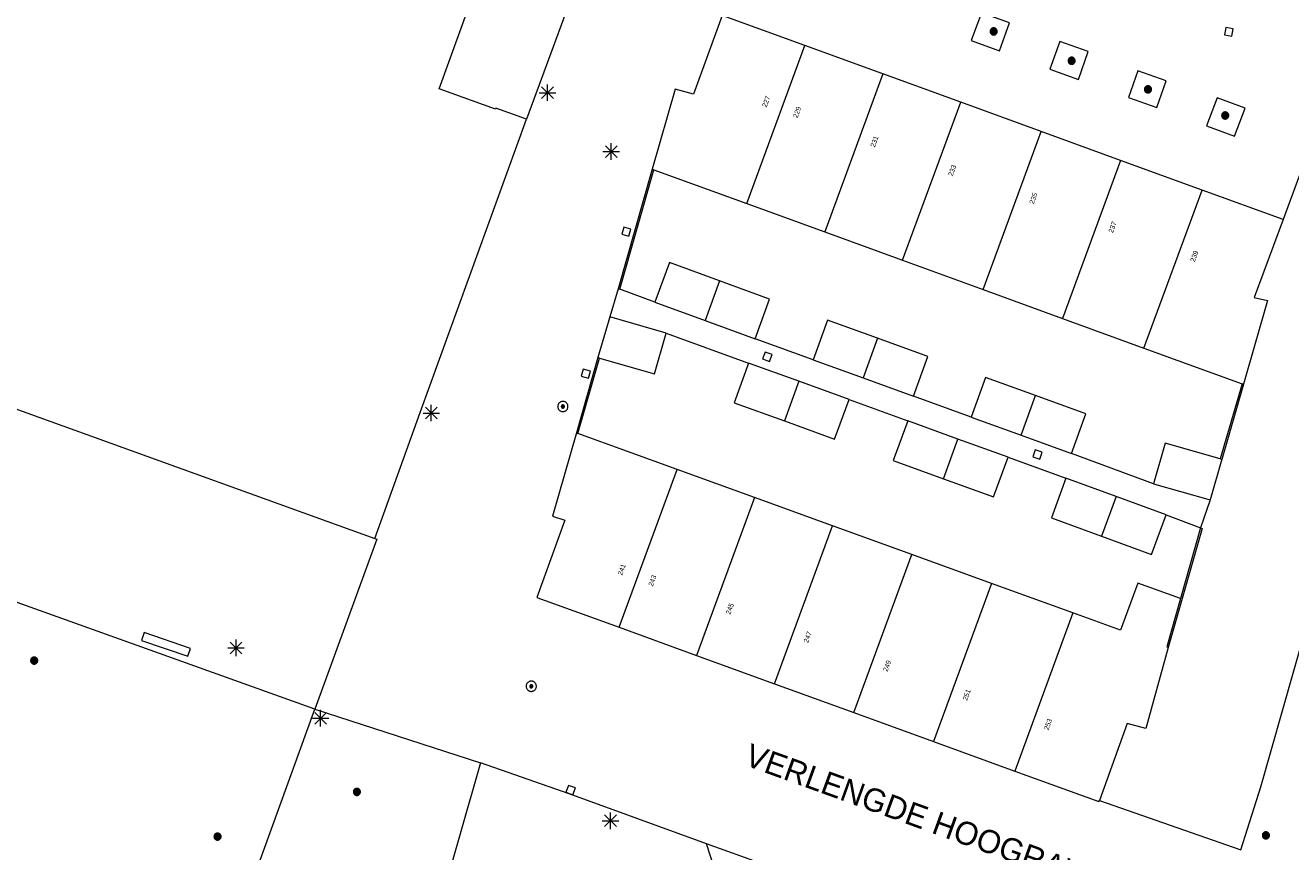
# Model space of a CAD drawing. Header units: metres. Extents: x 135779 to 137489, y 452643 to 455118.
# Tile 170 of 256: x 136476 to 136553, y 453277 to 453328. Entities that reach past the tile are written whole.
import ezdxf
from ezdxf.enums import TextEntityAlignment as Align

# ---------------------------------------------------------------- set-up
doc = ezdxf.new("R2010")
doc.units = ezdxf.units.M
for name, color, linetype, lineweight in [('KTop_BTD_Groenvoorziening', 62, 'Continuous', 13), ('KTop_NAR_Huisnummer (t)', 7, 'Continuous', 13), ('KTop_NAR_Huisnummer tijdelijk (t)', 7, 'Continuous', 13), ('KTop_ORL_Weg_Straatnaam (t)', 7, 'Continuous', 13), ('KTop_OTD_Onverhard_zand', 15, 'Continuous', 13), ('KTop_PAL_Lichtmast', 40, 'Continuous', 13), ('KTop_PND_Grondvlaksituatie van BAG-pand [tachy]', 1, 'Continuous', 13), ('KTop_PND_Pandscheiding', 40, 'Continuous', 13), ('KTop_PUT_Inspectie- of rioolput', 15, 'Continuous', 13), ('KTop_PUT_Kolk', 15, 'Continuous', 13), ('KTop_SHD_Muur', 15, 'Continuous', 13), ('KTop_VGO_Boom', 92, 'Continuous', 13), ('KTop_WGD_Voetpad', 251, 'Continuous', 13), ('KTop_WGD_Voetpad_achterpad', 251, 'Continuous', 13)]:
    doc.layers.add(name, color=color, linetype=linetype, lineweight=lineweight)
doc.styles.add('Style-ROVU', font='ROVU.shx')
doc.styles.add('Style-ROVUCURSIEF', font='ROVUCURSIEF.shx')

# ---------------------------------------------------------------- blocks, each defined once
blk = doc.blocks.new('PAL_Lichtmast')
at = {"layer": 'KTop_PAL_Lichtmast'}
for p, q in [((-0.354, -0.354), (0.354, 0.354)), ((0.354, -0.354), (-0.354, 0.354)), ((0, -0.5), (0, 0.5)), ((-0.5, 0), (0.5, 0))]:
    blk.add_line(p, q, dxfattribs=at)
blk = doc.blocks.new('PUT_Inspectie-_of_rioolput')
at = {"layer": 'KTop_PUT_Inspectie- of rioolput', "flags": 128}
for points in [[(0.31, 0), (0.308, 0.032), (0.303, 0.064), (0.294, 0.095), (0.283, 0.126), (0.268, 0.155), (0.25, 0.182), (0.23, 0.207), (0.207, 0.23), (0.182, 0.25), (0.154, 0.268), (0.126, 0.283), (0.095, 0.294), (0.064, 0.303), (0.032, 0.308), (0, 0.309), (-0.032, 0.308), (-0.064, 0.303), (-0.096, 0.294), (-0.126, 0.283), (-0.155, 0.268), (-0.182, 0.25), (-0.207, 0.23), (-0.23, 0.207), (-0.25, 0.182), (-0.268, 0.154), (-0.283, 0.126), (-0.294, 0.095), (-0.303, 0.064), (-0.308, 0.032), (-0.309, 0), (-0.308, -0.032), (-0.303, -0.064), (-0.294, -0.096), (-0.283, -0.126), (-0.268, -0.155), (-0.25, -0.182), (-0.23, -0.207), (-0.207, -0.23), (-0.182, -0.25), (-0.155, -0.268), (-0.126, -0.283), (-0.096, -0.294), (-0.064, -0.303), (-0.032, -0.308), (0, -0.309), (0.032, -0.308), (0.064, -0.303), (0.095, -0.294), (0.126, -0.283), (0.155, -0.268), (0.182, -0.25), (0.207, -0.23), (0.23, -0.207), (0.25, -0.182), (0.268, -0.155), (0.283, -0.126), (0.294, -0.096), (0.303, -0.064), (0.308, -0.032), (0.31, 0)], [(0.095, 0), (0.094, 0.009), (0.092, 0.019), (0.09, 0.029), (0.086, 0.038), (0.082, 0.047), (0.076, 0.055), (0.07, 0.063), (0.063, 0.07), (0.055, 0.076), (0.047, 0.082), (0.038, 0.086), (0.029, 0.09), (0.019, 0.092), (0.009, 0.094), (0, 0.094), (-0.01, 0.094), (-0.02, 0.092), (-0.029, 0.09), (-0.039, 0.086), (-0.048, 0.082), (-0.056, 0.076), (-0.064, 0.07), (-0.071, 0.063), (-0.077, 0.055), (-0.082, 0.047), (-0.087, 0.038), (-0.09, 0.029), (-0.093, 0.019), (-0.094, 0.009), (-0.095, 0), (-0.094, -0.01), (-0.093, -0.02), (-0.09, -0.029), (-0.087, -0.039), (-0.082, -0.048), (-0.077, -0.056), (-0.071, -0.064), (-0.064, -0.071), (-0.056, -0.077), (-0.047, -0.082), (-0.039, -0.087), (-0.029, -0.09), (-0.02, -0.093), (-0.01, -0.094), (0, -0.095), (0.009, -0.094), (0.019, -0.093), (0.029, -0.09), (0.038, -0.087), (0.047, -0.082), (0.055, -0.077), (0.063, -0.071), (0.07, -0.064), (0.076, -0.056), (0.082, -0.047), (0.086, -0.039), (0.09, -0.029), (0.092, -0.02), (0.094, -0.01), (0.095, 0)], [(0.035, 0), (0.034, 0.003), (0.034, 0.007), (0.033, 0.01), (0.031, 0.014), (0.03, 0.017), (0.028, 0.02), (0.026, 0.023), (0.023, 0.026), (0.02, 0.028), (0.017, 0.03), (0.014, 0.031), (0.01, 0.033), (0.007, 0.034), (0.003, 0.034), (0, 0.034), (-0.004, 0.034), (-0.007, 0.034), (-0.011, 0.033), (-0.014, 0.031), (-0.018, 0.03), (-0.021, 0.028), (-0.023, 0.026), (-0.026, 0.023), (-0.028, 0.02), (-0.03, 0.017), (-0.032, 0.014), (-0.033, 0.01), (-0.034, 0.007), (-0.035, 0.003), (-0.035, 0), (-0.035, -0.004), (-0.034, -0.007), (-0.033, -0.011), (-0.032, -0.014), (-0.03, -0.018), (-0.028, -0.021), (-0.026, -0.023), (-0.023, -0.026), (-0.021, -0.028), (-0.017, -0.03), (-0.014, -0.032), (-0.011, -0.033), (-0.007, -0.034), (-0.004, -0.035), (0, -0.035), (0.003, -0.035), (0.007, -0.034), (0.01, -0.033), (0.014, -0.032), (0.017, -0.03), (0.02, -0.028), (0.023, -0.026), (0.026, -0.023), (0.028, -0.021), (0.03, -0.017), (0.031, -0.014), (0.033, -0.011), (0.034, -0.007), (0.034, -0.004), (0.035, 0)], [(0.01, 0.02), (0.007, 0.02), (0.005, 0.021), (0.003, 0.022), (0.001, 0.022), (-0.001, 0.022), (-0.004, 0.022), (-0.006, 0.021), (-0.008, 0.02), (-0.01, 0.019), (-0.012, 0.018), (-0.014, 0.017), (-0.016, 0.015), (-0.017, 0.013), (-0.019, 0.012), (-0.02, 0.009), (-0.021, 0.007), (-0.022, 0.005), (-0.022, 0.003), (-0.022, 0.001), (-0.022, -0.001), (-0.022, -0.004), (-0.022, -0.006), (-0.021, -0.008), (-0.02, -0.01), (-0.019, -0.012), (-0.017, -0.014), (-0.016, -0.016), (-0.014, -0.017), (-0.012, -0.019), (-0.01, -0.02), (-0.008, -0.021), (-0.006, -0.022), (-0.003, -0.022), (-0.001, -0.022), (0.001, -0.022), (0.003, -0.022), (0.005, -0.022), (0.008, -0.021), (0.01, -0.02), (0.012, -0.019), (0.014, -0.017), (0.015, -0.016), (0.017, -0.014), (0.018, -0.012), (0.02, -0.01), (0.02, -0.008), (0.021, -0.006), (0.022, -0.003), (0.022, -0.001), (0.022, 0.001), (0.022, 0.003), (0.021, 0.005), (0.02, 0.008), (0.019, 0.01), (0.018, 0.012), (0.017, 0.014), (0.015, 0.015), (0.013, 0.017), (0.012, 0.018), (0.01, 0.02)]]:
    blk.add_lwpolyline(points, dxfattribs=at)
blk = doc.blocks.new('PUT_Kolk')
at = {"layer": 'KTop_PUT_Kolk', "flags": 128}
blk.add_lwpolyline([(0.225, -0.225), (0.225, 0.225), (-0.225, 0.225), (-0.225, -0.225), (0.225, -0.225)], dxfattribs=at)
blk = doc.blocks.new('VGO_Boom')
at = {"layer": 'KTop_VGO_Boom', "flags": 128}
for points in [[(0.215, 0), (0.214, 0.022), (0.21, 0.045), (0.204, 0.066), (0.196, 0.087), (0.186, 0.108), (0.174, 0.126), (0.16, 0.144), (0.144, 0.16), (0.126, 0.174), (0.107, 0.186), (0.087, 0.196), (0.066, 0.204), (0.045, 0.21), (0.022, 0.214), (-0.001, 0.215), (-0.023, 0.214), (-0.045, 0.21), (-0.067, 0.204), (-0.088, 0.196), (-0.108, 0.186), (-0.127, 0.174), (-0.144, 0.16), (-0.16, 0.144), (-0.174, 0.126), (-0.187, 0.107), (-0.197, 0.087), (-0.205, 0.066), (-0.211, 0.045), (-0.214, 0.022), (-0.215, -0.001), (-0.214, -0.023), (-0.211, -0.045), (-0.205, -0.067), (-0.197, -0.088), (-0.187, -0.108), (-0.174, -0.127), (-0.16, -0.144), (-0.144, -0.16), (-0.127, -0.174), (-0.108, -0.187), (-0.088, -0.197), (-0.067, -0.205), (-0.045, -0.211), (-0.023, -0.214), (0, -0.215), (0.022, -0.214), (0.045, -0.211), (0.066, -0.205), (0.087, -0.197), (0.108, -0.187), (0.126, -0.174), (0.144, -0.16), (0.16, -0.144), (0.174, -0.127), (0.186, -0.108), (0.196, -0.088), (0.204, -0.067), (0.21, -0.045), (0.214, -0.023), (0.215, -0.001)], [(0.155, 0), (0.154, 0.016), (0.152, 0.032), (0.147, 0.048), (0.142, 0.063), (0.134, 0.078), (0.125, 0.091), (0.115, 0.104), (0.104, 0.115), (0.091, 0.125), (0.077, 0.134), (0.063, 0.142), (0.048, 0.147), (0.032, 0.152), (0.016, 0.154), (-0.001, 0.155), (-0.017, 0.154), (-0.033, 0.152), (-0.048, 0.147), (-0.064, 0.142), (-0.078, 0.134), (-0.092, 0.125), (-0.104, 0.115), (-0.116, 0.104), (-0.126, 0.091), (-0.135, 0.077), (-0.142, 0.063), (-0.148, 0.048), (-0.152, 0.032), (-0.155, 0.016), (-0.155, -0.001), (-0.155, -0.017), (-0.152, -0.033), (-0.148, -0.048), (-0.142, -0.064), (-0.135, -0.078), (-0.126, -0.092), (-0.116, -0.104), (-0.104, -0.116), (-0.092, -0.126), (-0.078, -0.135), (-0.064, -0.142), (-0.048, -0.148), (-0.033, -0.152), (-0.017, -0.155), (0, -0.155), (0.016, -0.155), (0.032, -0.152), (0.048, -0.148), (0.063, -0.142), (0.078, -0.135), (0.091, -0.126), (0.104, -0.116), (0.115, -0.104), (0.125, -0.092), (0.134, -0.078), (0.142, -0.064), (0.147, -0.048), (0.152, -0.033), (0.154, -0.017), (0.155, -0.001)], [(0.095, 0), (0.094, 0.01), (0.093, 0.02), (0.09, 0.029), (0.087, 0.039), (0.082, 0.048), (0.077, 0.056), (0.071, 0.064), (0.064, 0.071), (0.056, 0.077), (0.047, 0.082), (0.039, 0.087), (0.029, 0.09), (0.02, 0.093), (0.01, 0.094), (-0.001, 0.095), (-0.01, 0.094), (-0.02, 0.093), (-0.03, 0.09), (-0.039, 0.087), (-0.048, 0.082), (-0.056, 0.077), (-0.064, 0.071), (-0.071, 0.064), (-0.077, 0.056), (-0.083, 0.047), (-0.087, 0.039), (-0.091, 0.029), (-0.093, 0.02), (-0.095, 0.01), (-0.095, -0.001), (-0.095, -0.01), (-0.093, -0.02), (-0.091, -0.03), (-0.087, -0.039), (-0.083, -0.048), (-0.077, -0.056), (-0.071, -0.064), (-0.064, -0.071), (-0.056, -0.077), (-0.048, -0.083), (-0.039, -0.087), (-0.03, -0.091), (-0.02, -0.093), (-0.01, -0.095), (0, -0.095), (0.01, -0.095), (0.02, -0.093), (0.029, -0.091), (0.039, -0.087), (0.048, -0.083), (0.056, -0.077), (0.064, -0.071), (0.071, -0.064), (0.077, -0.056), (0.082, -0.048), (0.087, -0.039), (0.09, -0.03), (0.093, -0.02), (0.094, -0.01), (0.095, -0.001)], [(0.035, 0), (0.035, 0.004), (0.034, 0.007), (0.033, 0.011), (0.032, 0.014), (0.03, 0.018), (0.028, 0.021), (0.026, 0.023), (0.023, 0.026), (0.021, 0.028), (0.017, 0.03), (0.014, 0.032), (0.011, 0.033), (0.007, 0.034), (0.004, 0.035), (-0.001, 0.035), (-0.004, 0.035), (-0.008, 0.034), (-0.011, 0.033), (-0.015, 0.032), (-0.018, 0.03), (-0.021, 0.028), (-0.024, 0.026), (-0.027, 0.023), (-0.029, 0.021), (-0.031, 0.017), (-0.032, 0.014), (-0.034, 0.011), (-0.035, 0.007), (-0.035, 0.004), (-0.035, -0.001), (-0.035, -0.004), (-0.035, -0.008), (-0.034, -0.011), (-0.032, -0.015), (-0.031, -0.018), (-0.029, -0.021), (-0.027, -0.024), (-0.024, -0.027), (-0.021, -0.029), (-0.018, -0.031), (-0.015, -0.032), (-0.011, -0.034), (-0.008, -0.035), (-0.004, -0.035), (0, -0.035), (0.004, -0.035), (0.007, -0.035), (0.011, -0.034), (0.014, -0.032), (0.018, -0.031), (0.021, -0.029), (0.023, -0.027), (0.026, -0.024), (0.028, -0.021), (0.03, -0.018), (0.032, -0.015), (0.033, -0.011), (0.034, -0.008), (0.035, -0.004), (0.035, 0)]]:
    blk.add_lwpolyline(points, dxfattribs=at)

msp = doc.modelspace()

# ---------------------------------------------------------------- linework, layer by layer
at = {"layer": 'KTop_BTD_Groenvoorziening', "flags": 128}
msp.add_lwpolyline([(136493.611, 453286.09), (136463.423, 453296.888), (136436.83, 453306.491), (136430.248, 453308.706)], dxfattribs=at)
at = {"layer": 'KTop_OTD_Onverhard_zand', "flags": 128}
msp.add_lwpolyline([(136485.903, 453289.288), (136486.066, 453289.761), (136483.27, 453290.725), (136483.107, 453290.252), (136485.903, 453289.288)], dxfattribs=at)
at = {"layer": 'KTop_PND_Grondvlaksituatie van BAG-pand [tachy]', "flags": 128}
for points in [[(136506.431, 453321.851), (136504.571, 453322.521), (136504.551, 453322.461), (136501.141, 453323.691), (136504.831, 453333.871), (136504.771, 453333.891), (136504.841, 453334.101), (136504.631, 453334.171), (136504.661, 453334.241), (136500, 453335.914), (136497.611, 453336.771), (136499.121, 453340.961), (136471.671, 453350.921)], [(136523.314, 453326.315), (136518.292, 453328.142), (136516.557, 453323.371), (136515.453, 453323.686), (136514.062, 453318.822)], [(136528.028, 453324.599), (136523.314, 453326.315)], [(136532.752, 453322.881), (136528.028, 453324.599)], [(136537.64, 453321.102), (136532.752, 453322.881)], [(136497.241, 453296.431), (136500, 453304.063), (136506.431, 453321.851)], [(136542.436, 453319.357), (136537.64, 453321.102)], [(136514.156, 453318.788), (136514.062, 453318.822)], [(136514.156, 453318.788), (136519.794, 453316.737)], [(136547.38, 453317.558), (136542.436, 453319.357)], [(136552.306, 453315.766), (136547.38, 453317.558)], [(136519.794, 453316.737), (136524.509, 453315.021)], [(136552.306, 453315.766), (136550.543, 453311.047), (136551.347, 453310.867), (136549.899, 453305.784)], [(136524.509, 453315.021), (136529.232, 453313.303)], [(136518.136, 453312.057), (136515.114, 453313.159), (136514.224, 453310.755)], [(136529.232, 453313.303), (136534.12, 453311.525)], [(136520.295, 453308.545), (136521.171, 453310.951), (136518.136, 453312.057)], [(136534.12, 453311.525), (136538.917, 453309.779)], [(136514.224, 453310.755), (136517.26, 453309.65)], [(136511.483, 453309.87), (136510.769, 453307.397)], [(136514.901, 453308.883), (136511.483, 453309.87)], [(136517.26, 453309.65), (136520.295, 453308.545)], [(136527.717, 453308.57), (136524.676, 453309.674), (136523.803, 453307.268)], [(136538.917, 453309.779), (136543.861, 453307.981)], [(136510.865, 453307.37), (136514.191, 453306.423), (136514.901, 453308.883)], [(136529.885, 453305.061), (136530.758, 453307.467), (136527.717, 453308.57)], [(136510.865, 453307.37), (136510.769, 453307.397)], [(136523.803, 453307.268), (136526.844, 453306.164)], [(136543.861, 453307.981), (136549.805, 453305.818)], [(136519.895, 453307.07), (136519.022, 453304.663), (136522.068, 453303.558)], [(136522.941, 453305.966), (136519.895, 453307.07)], [(136471.052, 453305.887), (136497.241, 453296.431)], [(136525.987, 453304.861), (136522.941, 453305.966)], [(136526.844, 453306.164), (136529.885, 453305.061)], [(136537.294, 453305.094), (136534.255, 453306.196), (136533.383, 453303.789)], [(136549.899, 453305.784), (136549.805, 453305.818)], [(136539.461, 453301.586), (136540.333, 453303.993), (136537.294, 453305.094)], [(136522.068, 453303.558), (136525.114, 453302.454), (136525.987, 453304.861)], [(136529.544, 453303.565), (136528.67, 453301.159), (136531.71, 453300.055)], [(136532.584, 453302.461), (136529.544, 453303.565)], [(136533.383, 453303.789), (136536.422, 453302.688)], [(136509.465, 453302.841), (136508.021, 453297.78), (136508.77, 453297.542), (136507.073, 453292.854), (136512.05, 453291.046)], [(136509.465, 453302.841), (136509.559, 453302.807)], [(136515.57, 453300.625), (136509.559, 453302.807)], [(136536.422, 453302.688), (136539.461, 453301.586)], [(136535.625, 453301.357), (136532.584, 453302.461)], [(136548.483, 453301.258), (136545.149, 453302.212), (136544.445, 453299.751)], [(136531.71, 453300.055), (136534.751, 453298.951), (136535.625, 453301.357)], [(136548.571, 453301.233), (136547.867, 453298.772)], [(136548.483, 453301.258), (136548.571, 453301.233)], [(136520.265, 453298.92), (136515.57, 453300.625)], [(136539.127, 453300.085), (136538.252, 453297.679), (136541.288, 453296.57)], [(136542.169, 453298.978), (136539.127, 453300.085)], [(136544.445, 453299.751), (136547.867, 453298.772)], [(136524.985, 453297.207), (136520.265, 453298.92)], [(136545.206, 453297.873), (136542.169, 453298.978)], [(136541.288, 453296.57), (136544.325, 453295.46), (136545.206, 453297.873)], [(136529.792, 453295.462), (136524.985, 453297.207)], [(136534.622, 453293.708), (136529.792, 453295.462)], [(136539.552, 453291.918), (136534.622, 453293.708)], [(136546.074, 453292.795), (136543.479, 453293.725), (136542.442, 453290.869), (136539.552, 453291.918)], [(136546.074, 453292.795), (136546.084, 453292.791), (136545.238, 453289.854), (136545.332, 453289.82)], [(136512.05, 453291.046), (136516.744, 453289.341)], [(136545.332, 453289.82), (136543.97, 453284.908), (136542.852, 453285.223), (136541.156, 453280.555)], [(136516.744, 453289.341), (136521.465, 453287.626)], [(136521.465, 453287.626), (136526.271, 453285.88)], [(136526.271, 453285.88), (136531.101, 453284.125)], [(136531.101, 453284.125), (136536.03, 453282.334)], [(136536.03, 453282.334), (136541.129, 453280.482), (136541.156, 453280.555)]]:
    msp.add_lwpolyline(points, dxfattribs=at)
at = {"layer": 'KTop_PND_Pandscheiding', "flags": 128}
for points in [[(136519.794, 453316.737), (136523.314, 453326.315)], [(136528.028, 453324.599), (136524.509, 453315.021)], [(136529.232, 453313.303), (136532.752, 453322.881)], [(136534.12, 453311.525), (136537.64, 453321.102)], [(136542.436, 453319.357), (136538.917, 453309.779)], [(136543.861, 453307.981), (136547.38, 453317.558)], [(136518.136, 453312.057), (136517.26, 453309.65)], [(136527.717, 453308.57), (136526.844, 453306.164)], [(136522.941, 453305.966), (136522.068, 453303.558)], [(136536.422, 453302.688), (136537.294, 453305.094)], [(136531.71, 453300.055), (136532.584, 453302.461)], [(136512.05, 453291.046), (136515.57, 453300.625)], [(136520.265, 453298.92), (136516.744, 453289.341)], [(136542.169, 453298.978), (136541.288, 453296.57)], [(136521.465, 453287.626), (136524.985, 453297.207)], [(136526.271, 453285.88), (136529.792, 453295.462)], [(136534.622, 453293.708), (136531.101, 453284.125)], [(136539.552, 453291.918), (136536.03, 453282.334)]]:
    msp.add_lwpolyline(points, dxfattribs=at)
at = {"layer": 'KTop_SHD_Muur', "flags": 128}
for points in [[(136514.062, 453318.822), (136511.991, 453311.571)], [(136512.087, 453311.544), (136514.156, 453318.788)], [(136511.991, 453311.571), (136512.087, 453311.544)], [(136510.769, 453307.397), (136509.465, 453302.841)], [(136509.559, 453302.807), (136510.865, 453307.37)], [(136549.805, 453305.818), (136548.483, 453301.258)], [(136549.899, 453305.784), (136548.579, 453301.231), (136548.571, 453301.233)], [(136547.291, 453297.073), (136547.387, 453297.046), (136545.332, 453289.82)], [(136547.291, 453297.073), (136546.074, 453292.795)]]:
    msp.add_lwpolyline(points, dxfattribs=at)
at = {"layer": 'KTop_WGD_Voetpad', "flags": 128}
for points in [[(136510.29, 453332.339), (136506.431, 453321.851)], [(136535.108, 453326.011), (136535.716, 453327.694), (136534.004, 453328.311), (136533.397, 453326.628), (136535.108, 453326.011)], [(136538.76, 453326.575), (136538.158, 453324.886), (136539.883, 453324.271), (136540.485, 453325.959), (136538.76, 453326.575)], [(136542.917, 453323.168), (136544.635, 453322.564), (136545.204, 453324.181), (136543.485, 453324.785), (136542.917, 453323.168)], [(136547.656, 453321.462), (136549.346, 453320.827), (136549.984, 453322.525), (136548.294, 453323.159), (136547.656, 453321.462)], [(136541.156, 453280.555), (136549.729, 453277.545), (136550.943, 453281.369), (136561.444, 453318.325), (136554.193, 453320.932), (136552.306, 453315.766)], [(136511.991, 453311.571), (136511.483, 453309.87)], [(136497.241, 453296.431), (136497.371, 453296.384), (136493.611, 453286.09)], [(136456.893, 453240.161), (136479.717, 453247.676), (136493.611, 453286.09)], [(136493.611, 453286.09), (136503.658, 453282.83)], [(136503.658, 453282.83), (136500, 453270.065), (136495.047, 453252.826), (136500, 453254.443), (136508.438, 453257.198), (136521.568, 453261.573)], [(136517.349, 453277.927), (136509.027, 453280.942), (136503.658, 453282.83)], [(136520.717, 453276.706), (136517.349, 453277.927)], [(136521.568, 453261.573), (136521.54, 453263.03), (136521.294, 453264.486), (136520.509, 453267.73), (136518.978, 453272.867), (136517.349, 453277.927)]]:
    msp.add_lwpolyline(points, dxfattribs=at)
at = {"layer": 'KTop_WGD_Voetpad_achterpad', "flags": 128}
for points in [[(136514.224, 453310.755), (136512.087, 453311.544)], [(136514.901, 453308.883), (136519.895, 453307.07)], [(136523.803, 453307.268), (136520.295, 453308.545)], [(136533.383, 453303.789), (136529.885, 453305.061)], [(136525.987, 453304.861), (136529.544, 453303.565)], [(136535.625, 453301.357), (136539.127, 453300.085)], [(136544.445, 453299.751), (136539.461, 453301.586)], [(136547.867, 453298.772), (136547.291, 453297.073)], [(136545.206, 453297.873), (136547.291, 453297.073)]]:
    msp.add_lwpolyline(points, dxfattribs=at)

# ---------------------------------------------------------------- block references
at = {"layer": 'KTop_PAL_Lichtmast'}
for p in [(136507.711, 453323.464), (136511.57, 453319.894), (136500.67, 453304.041), (136488.832, 453289.801), (136493.96, 453285.537), (136511.529, 453279.314)]:
    msp.add_blockref('PAL_Lichtmast', p, dxfattribs=at)
at = {"layer": 'KTop_PUT_Inspectie- of rioolput'}
for p, rotation in [((136508.643, 453304.437), 344.0280321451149), ((136506.728, 453287.472), 161.1869288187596)]:
    msp.add_blockref('PUT_Inspectie-_of_rioolput', p, dxfattribs=dict(at, rotation=rotation))
at = {"layer": 'KTop_PUT_Kolk'}
for p, rotation in [((136549.01, 453327.149), 259.8266294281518), ((136512.49, 453315.039), 344.0598223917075), ((136521.033, 453307.452), 250.0773288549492), ((136510.035, 453306.429), 344.0280321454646), ((136537.406, 453301.525), 70.06837895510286), ((136509.112, 453281.177), 250.1148348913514)]:
    msp.add_blockref('PUT_Kolk', p, dxfattribs=dict(at, rotation=rotation))
at = {"layer": 'KTop_VGO_Boom'}
for p in [(136534.751, 453327.176), (136539.475, 453325.397), (136544.101, 453323.664), (136548.784, 453322.08), (136476.6, 453289.031), (136496.16, 453281.069), (136487.713, 453278.359), (136551.25, 453278.431)]:
    msp.add_blockref('VGO_Boom', p, dxfattribs=at)

# ---------------------------------------------------------------- texts
at = {"layer": 'KTop_NAR_Huisnummer (t)', "style": 'Style-ROVU'}
for s, p in [('227', (136521.082, 453323.249)), ('229', (136522.952, 453322.605)), ('231', (136527.642, 453320.825)), ('233', (136532.355, 453319.076)), ('235', (136537.274, 453317.382)), ('237', (136542.07, 453315.636)), ('239', (136547.026, 453313.87))]:
    msp.add_text(s, height=0.3, rotation=70, dxfattribs=at).set_placement(p, align=Align.MIDDLE_RIGHT)
at = {"layer": 'KTop_NAR_Huisnummer tijdelijk (t)', "style": 'Style-ROVUCURSIEF'}
for s, p in [('241', (136512.089, 453294.225)), ('243', (136513.947, 453293.55)), ('245', (136518.641, 453291.845)), ('247', (136523.362, 453290.13)), ('249', (136528.168, 453288.384)), ('251', (136532.998, 453286.629)), ('253', (136537.927, 453284.838))]:
    msp.add_text(s, height=0.3, rotation=70, dxfattribs=at).set_placement(p, align=Align.MIDDLE_LEFT)
at = {"layer": 'KTop_ORL_Weg_Straatnaam (t)', "style": 'Style-ROVU'}
msp.add_text('VERLENGDE HOOGRAVENSEWEG', height=1.4, rotation=340.08047, dxfattribs=at).set_placement((136519.573, 453282.716))

doc.saveas('drawing.dxf')
